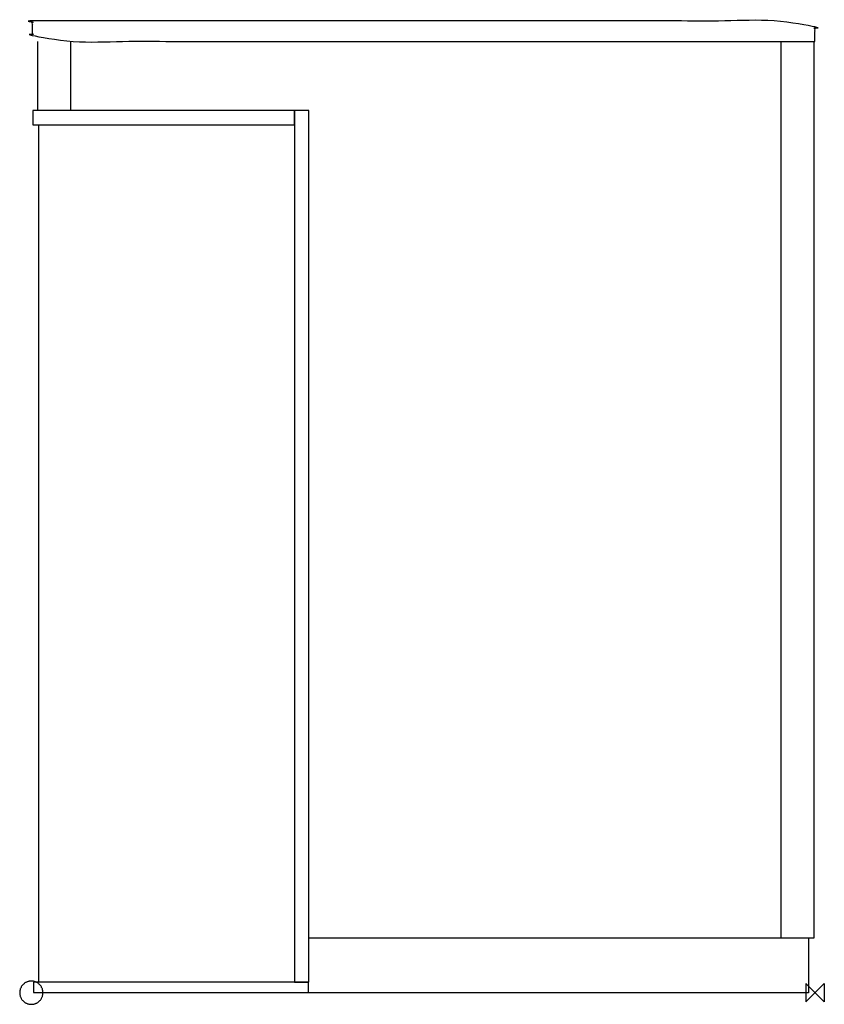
# Model space of a CAD drawing. Header units: millimetres. Extents: x -1710 to 20, y -25 to 2094.
import ezdxf

# ---------------------------------------------------------------- set-up
doc = ezdxf.new("R2010")
doc.units = ezdxf.units.MM
doc.header["$MEASUREMENT"] = 0
doc.layers.add('ORIGIN', color=6, linetype='Continuous')
doc.layers.add('PLANNING', color=1, linetype='Continuous')

# ---------------------------------------------------------------- blocks, each defined once
blk = doc.blocks.new('E2217GC_L_r')
at = {"layer": 'ORIGIN'}
for p, q in [((20, -20), (-20, 20)), ((-20, -20), (20, 20)), ((-20, 20), (-20, -20)), ((20, 20), (20, -20))]:
    blk.add_line(p, q, dxfattribs=at)
blk.add_rational_spline([(-1660, 0), (-1660, -25), (-1685, -25), (-1710, -25), (-1710, 0), (-1710, 25), (-1685, 25), (-1660, 25), (-1660, 0)], [1, 0.707106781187, 1, 0.707106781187, 1, 0.707106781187, 1, 0.707106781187, 1], degree=2, knots=[0, 0, 0, 39.269908, 39.269908, 78.539816, 78.539816, 117.809725, 117.809725, 157.079633, 157.079633, 157.079633], dxfattribs=at)
at = {"layer": 'PLANNING'}
for p, q in [((-73.2, 2047), (-73.2, 117)), ((-14, 117), (-14, 0))]:
    blk.add_line(p, q, dxfattribs=at)
for points in [[(-2.5, 2047), (-2.5, 117), (-73.2, 117)], [(-1682, 1867.2), (-1119, 1867.2), (-1119, 1898), (-1682, 1898), (-1682, 1867.2)], [(-1119, 23), (-1088.2, 23), (-1088.2, 1898), (-1119, 1898), (-1119, 23)], [(-1669.1, 23), (-1669.1, 1867.2)], [(-1680, 0.1), (-1089, 0.1), (-1089, 23), (-1680, 23), (-1680, 0.1)], [(-1089, 0), (-1089, 0.1)]]:
    blk.add_lwpolyline(points, dxfattribs=at)
blk.add_open_spline([(0, 2047), (-841.5, 2047), (-1683, 2047), (-1683, 2069), (-1683, 2091), (-841.5, 2091), (0, 2091), (0, 2069), (0, 2047)], degree=2, knots=[0, 0, 0, 1172.992188, 1172.992188, 1216.992188, 1216.992188, 2389.984375, 2389.984375, 2433.984375, 2433.984375, 2433.984375], dxfattribs=at)
for points in [[(-1671, 1898), (-1671, 1972.5), (-1671, 2047)], [(-1600.2, 1898), (-1600.2, 1972.5), (-1600.2, 2047)], [(-73.2, 117), (-580.7, 117), (-1088.2, 117)], [(-14, 0), (-551.5, 0), (-1089, 0)]]:
    blk.add_open_spline(points, degree=2, dxfattribs=at)

msp = doc.modelspace()

# ---------------------------------------------------------------- block references
msp.add_blockref('E2217GC_L_r', (0, 0))

doc.saveas('drawing.dxf')
